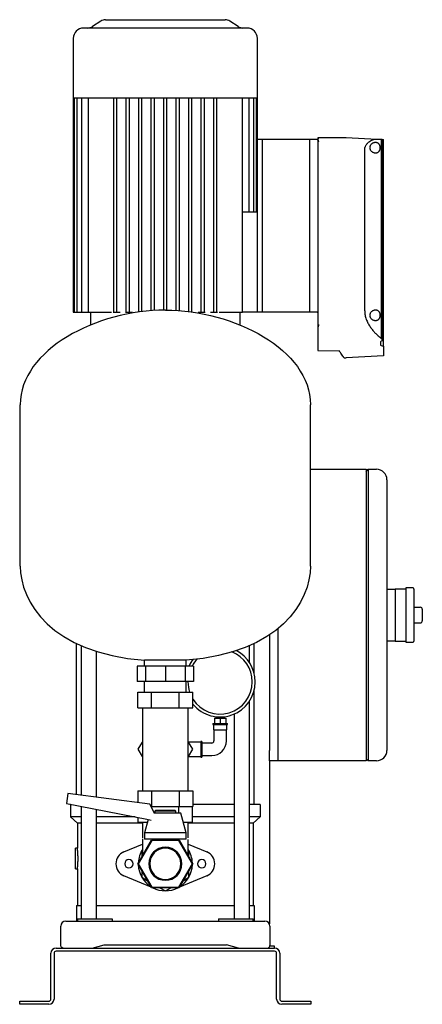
# Model space of a CAD drawing. Header units: millimetres. Extents: x 11 to 1236, y 11 to 957.
# Tile 3 of 3: x 849 to 1236, y 11 to 957. Entities that reach past the tile are written whole.
import ezdxf

# ---------------------------------------------------------------- set-up
doc = ezdxf.new("R2010")
doc.units = ezdxf.units.MM

msp = doc.modelspace()

# ---------------------------------------------------------------- linework, layer by layer
at = {"color": 7, "linetype": 'Continuous', "lineweight": 25}
for p, q in [((926.67, 955.95), (918.7, 950.64)), ((931.11, 957.3), (988.69, 957.3)), ((988.69, 957.3), (1046.26, 957.3)), ((1058.67, 950.64), (1050.7, 955.95)), ((988.69, 949.3), (910.19, 949.3)), ((1067.19, 949.3), (988.69, 949.3)), ((900.19, 939.3), (900.19, 882.3)), ((1077.19, 882.3), (1077.19, 939.3)), ((900.19, 882.3), (900.19, 676.3)), ((900.19, 882.3), (901.03, 882.3)), ((901.03, 882.3), (901.02, 676.3)), ((901.03, 882.3), (903.62, 882.3)), ((903.62, 882.3), (903.56, 676.3)), ((903.62, 882.3), (908.12, 882.3)), ((907.98, 882.3), (907.98, 676.3)), ((908.12, 882.3), (914.88, 882.3)), ((914.63, 882.3), (914.63, 676.3)), ((914.88, 882.3), (939.86, 882.3)), ((939.19, 676.3), (939.19, 882.3)), ((939.86, 882.3), (952.07, 882.3)), ((942.19, 676.3), (942.19, 882.3)), ((951.19, 676.3), (951.19, 882.3)), ((952.07, 882.3), (964.27, 882.3)), ((954.19, 676.3), (954.19, 882.3)), ((963.19, 676.3), (963.19, 882.3)), ((964.27, 882.3), (976.48, 882.3)), ((966.19, 676.74), (966.19, 882.3)), ((975.19, 677.75), (975.19, 882.3)), ((976.48, 882.3), (988.69, 882.3)), ((978.19, 677.87), (978.19, 882.3)), ((987.19, 678.24), (987.19, 882.3)), ((988.69, 882.3), (1000.89, 882.3)), ((990.19, 678.24), (990.19, 882.3)), ((999.19, 677.87), (999.19, 882.3)), ((1000.89, 882.3), (1013.1, 882.3)), ((1002.19, 677.75), (1002.19, 882.3)), ((1011.19, 676.74), (1011.19, 882.3)), ((1013.1, 882.3), (1025.31, 882.3)), ((1014.19, 676.3), (1014.19, 882.3)), ((1023.19, 676.3), (1023.19, 882.3)), ((1025.31, 882.3), (1037.51, 882.3)), ((1026.19, 676.3), (1026.19, 882.3)), ((1035.19, 676.3), (1035.19, 882.3)), ((1037.51, 882.3), (1062.5, 882.3)), ((1038.19, 676.3), (1038.19, 882.3)), ((1062.5, 882.3), (1069.25, 882.3)), ((1062.75, 764.3), (1062.75, 882.3)), ((1069.25, 882.3), (1073.75, 882.3)), ((1069.39, 772.3), (1069.39, 882.3)), ((1073.81, 772.3), (1073.75, 882.3)), ((1073.75, 882.3), (1076.34, 882.3)), ((1076.36, 772.3), (1076.34, 882.3)), ((1076.34, 882.3), (1077.19, 882.3)), ((1077.19, 842.3), (1077.19, 882.3)), ((1082.19, 842.3), (1077.19, 842.3)), ((1077.19, 676.3), (1077.19, 842.3)), ((1082.19, 676.3), (1082.19, 842.3)), ((1127.49, 842.3), (1082.19, 842.3)), ((1127.49, 676.3), (1127.49, 842.3)), ((1135.49, 842.3), (1127.49, 842.3)), ((1135.49, 844.13), (1162.56, 844.18)), ((1135.49, 843.3), (1135.49, 844.13)), ((1135.49, 842.19), (1135.49, 842.3)), ((1162.61, 844.18), (1191.97, 842.64)), ((1196.26, 842.41), (1196.26, 651.04)), ((1196.26, 842.41), (1196.94, 842.38)), ((1196.94, 842.38), (1196.94, 650.3)), ((1196.94, 842.38), (1198.49, 842.3)), ((1198.49, 643.52), (1198.49, 842.3)), ((1135.49, 841.19), (1135.49, 841.45)), ((1135.49, 662.05), (1135.49, 841.19)), ((1180.29, 677.55), (1180.29, 832.3)), ((1077.19, 772.3), (1062.75, 772.3)), ((1062.75, 676.3), (1062.75, 764.3)), ((900.19, 676.3), (901.02, 676.3)), ((901.02, 676.3), (902.52, 676.3)), ((902.52, 676.3), (903.56, 676.3)), ((903.56, 676.3), (905.06, 676.3)), ((905.06, 676.3), (907.98, 676.3)), ((907.98, 676.3), (909.48, 676.3)), ((909.48, 676.3), (914.63, 676.3)), ((914.63, 676.3), (916.13, 676.3)), ((916.13, 676.3), (935.55, 676.3)), ((916.69, 676.3), (916.69, 664.3)), ((935.55, 676.3), (936.98, 676.3)), ((938.58, 676.3), (939.19, 676.3)), ((939.19, 676.3), (940.69, 676.3)), ((940.69, 676.3), (942.19, 676.3)), ((942.19, 676.3), (945.39, 676.3)), ((950.25, 676.3), (951.19, 676.3)), ((951.19, 676.3), (952.69, 676.3)), ((952.69, 676.3), (954.19, 676.3)), ((954.19, 676.3), (957.07, 676.3)), ((1020.31, 676.3), (1023.19, 676.3)), ((1023.19, 676.3), (1024.69, 676.3)), ((1024.69, 676.3), (1026.19, 676.3)), ((1026.19, 676.3), (1027.12, 676.3)), ((1031.98, 676.3), (1035.19, 676.3)), ((1035.19, 676.3), (1036.69, 676.3)), ((1036.69, 676.3), (1038.19, 676.3)), ((1038.19, 676.3), (1038.8, 676.3)), ((1040.39, 676.3), (1041.83, 676.3)), ((1041.83, 676.3), (1061.25, 676.3)), ((1060.69, 664.3), (1060.69, 676.3)), ((1061.25, 676.3), (1062.75, 676.3)), ((1062.76, 676.3), (1062.75, 676.3)), ((1077.19, 676.3), (1062.75, 676.3)), ((1082.19, 676.3), (1077.19, 676.3)), ((1127.49, 676.3), (1082.19, 676.3)), ((1134.49, 676.3), (1127.49, 676.3)), ((1135.49, 651.13), (1135.49, 662.05)), ((1135.49, 639.37), (1135.49, 651.13)), ((1195.48, 647.88), (1195.48, 644.63)), ((1196.94, 650.3), (1196.94, 648.81)), ((1198.49, 643.52), (1198.49, 634.3)), ((1135.36, 639.31), (1155.82, 639.27)), ((1155.82, 639.27), (1156.11, 639.34)), ((1198.49, 634.3), (1162.61, 632.42)), ((1161, 632.42), (1162.56, 632.41)), ((849.19, 432.3), (849.19, 587.3)), ((1128.19, 432.3), (1128.19, 587.3)), ((1128.19, 525.3), (1181.69, 525.3)), ((1181.69, 523.3), (1183.69, 525.3)), ((1181.69, 525.3), (1181.69, 505.3)), ((1183.69, 525.3), (1183.69, 505.3)), ((1183.69, 525.3), (1191.69, 525.3)), ((1201.69, 515.3), (1201.69, 505.3)), ((1181.69, 505.3), (1181.69, 265.3)), ((1183.69, 505.3), (1183.69, 265.3)), ((1201.69, 505.3), (1201.69, 265.3)), ((1201.69, 410.3), (1209.69, 410.3)), ((1219.69, 410.3), (1209.69, 410.3)), ((1209.69, 410.3), (1209.69, 400.3)), ((1226.69, 411.3), (1219.69, 411.3)), ((1219.69, 411.3), (1219.69, 385.3)), ((1227.69, 410.3), (1227.69, 360.3)), ((1209.69, 400.3), (1209.69, 385.3)), ((1227.69, 392.8), (1233.69, 392.8)), ((1235.69, 390.8), (1235.69, 379.8)), ((1209.69, 385.3), (1209.69, 370.3)), ((1219.69, 385.3), (1219.69, 359.3)), ((1096.69, 372.16), (1096.69, 265.3)), ((1096.69, 372.16), (1096.69, 255.3)), ((1209.69, 370.3), (1209.69, 360.3)), ((1227.69, 377.8), (1233.69, 377.8)), ((1088.69, 366.18), (1088.69, 255.3)), ((1209.69, 360.3), (1201.69, 360.3)), ((1209.69, 360.3), (1219.69, 360.3)), ((903.34, 212.89), (903.34, 357.9)), ((907.84, 355.89), (907.84, 212.29)), ((922.44, 210.36), (922.44, 350.38)), ((1069.53, 339.65), (1069.53, 355.89)), ((1074.04, 329.45), (1074.04, 357.9)), ((1219.69, 359.3), (1226.69, 359.3)), ((1008.69, 341.99), (968.69, 341.99)), ((968.69, 336.3), (968.69, 341.99)), ((1008.69, 336.3), (1008.69, 341.99)), ((961.63, 336.3), (961.63, 321.3)), ((969.55, 336.3), (961.63, 336.3)), ((969.55, 336.3), (969.55, 321.3)), ((988.69, 336.3), (969.55, 336.3)), ((988.69, 336.3), (988.69, 321.3)), ((1007.82, 336.3), (988.69, 336.3)), ((1007.82, 336.3), (1007.82, 321.3)), ((1015.75, 336.3), (1007.82, 336.3)), ((1015.75, 336.3), (1015.75, 321.3)), ((969.55, 321.3), (961.63, 321.3)), ((968.69, 311.3), (968.69, 321.3)), ((988.69, 321.3), (969.55, 321.3)), ((1007.82, 321.3), (988.69, 321.3)), ((1015.75, 321.3), (1007.82, 321.3)), ((1008.69, 311.3), (1008.69, 321.3)), ((1009.04, 311.3), (1008.69, 312.55)), ((1010.39, 321.3), (1010.39, 321.1)), ((1074.04, 203.3), (1074.04, 312.74)), ((962.13, 296.3), (962.13, 311.3)), ((962.13, 311.3), (975.41, 311.3)), ((975.41, 296.3), (975.41, 311.3)), ((975.41, 311.3), (1001.97, 311.3)), ((1001.97, 296.3), (1001.97, 311.3)), ((1001.97, 311.3), (1015.25, 311.3)), ((1015.25, 296.3), (1015.25, 311.3)), ((962.13, 296.3), (975.41, 296.3)), ((966.69, 296.3), (966.69, 281.3)), ((975.41, 296.3), (1001.97, 296.3)), ((1001.97, 296.3), (1015.25, 296.3)), ((1010.69, 281.3), (1010.69, 296.3)), ((1069.53, 93.3), (1069.53, 302.54)), ((1035.84, 286.1), (1035.84, 281.1)), ((1035.84, 286.1), (1041.34, 286.1)), ((1037.24, 287.6), (1037.24, 286.1)), ((1041.34, 286.1), (1041.34, 281.1)), ((1041.34, 286.1), (1046.84, 286.1)), ((1045.44, 286.1), (1045.44, 287.6)), ((1046.84, 286.1), (1046.84, 281.1)), ((1054.93, 290.2), (1054.93, 93.3)), ((966.69, 281.3), (966.69, 231.3)), ((1010.69, 231.3), (1010.69, 281.3)), ((1034.34, 281.1), (1034.34, 280.1)), ((1034.34, 281.1), (1041.34, 281.1)), ((1034.34, 280.1), (1041.34, 280.1)), ((1034.84, 280.1), (1034.84, 275.1)), ((1034.84, 275.1), (1041.34, 275.1)), ((1035.34, 275.1), (1035.34, 264.3)), ((1041.34, 281.1), (1048.34, 281.1)), ((1041.34, 280.1), (1048.34, 280.1)), ((1041.34, 275.1), (1047.84, 275.1)), ((1047.34, 264.3), (1047.34, 275.1)), ((1047.84, 275.1), (1047.84, 280.1)), ((1048.34, 280.1), (1048.34, 281.1)), ((1181.69, 265.3), (1181.69, 245.3)), ((1183.69, 265.3), (1183.69, 245.3)), ((1201.69, 265.3), (1201.69, 255.3)), ((962.71, 256.3), (966.69, 263.19)), ((966.69, 249.4), (962.71, 256.3)), ((1022.84, 263.3), (1010.69, 263.3)), ((1010.69, 263.19), (1014.67, 256.3)), ((1014.67, 256.3), (1010.69, 249.4)), ((1023.84, 263.8), (1022.84, 263.8)), ((1022.84, 263.8), (1022.84, 256.3)), ((1022.84, 256.3), (1022.84, 248.8)), ((1023.84, 263.8), (1023.84, 256.3)), ((1033.34, 262.3), (1023.84, 262.3)), ((1023.84, 256.3), (1023.84, 248.8)), ((1010.69, 249.3), (1022.84, 249.3)), ((1022.84, 248.8), (1023.84, 248.8)), ((1023.84, 250.3), (1033.34, 250.3)), ((1088.69, 245.3), (1088.69, 255.3)), ((1096.69, 255.3), (1096.69, 245.3)), ((1183.69, 245.3), (1181.69, 247.3)), ((1088.69, 245.3), (1088.69, 88.48)), ((1096.69, 245.3), (1088.69, 245.3)), ((1181.69, 245.3), (1096.69, 245.3)), ((1191.69, 245.3), (1183.69, 245.3)), ((966.69, 231.3), (966.69, 216.3)), ((1010.69, 216.3), (1010.69, 231.3)), ((895.09, 213.99), (893.78, 204.1)), ((973.85, 203.54), (895.09, 213.99)), ((962.13, 216.3), (962.13, 205.09)), ((962.13, 216.3), (975.41, 216.3)), ((975.41, 216.3), (975.41, 201.3)), ((975.41, 216.3), (1001.97, 216.3)), ((1001.97, 216.3), (1001.97, 201.3)), ((1001.97, 216.3), (1015.25, 216.3)), ((1015.25, 216.3), (1015.25, 201.3)), ((893.78, 204.1), (971.04, 189.08)), ((897.69, 203.3), (897.69, 191.3)), ((897.9, 203.3), (897.69, 203.3)), ((907.84, 201.36), (907.84, 93.3)), ((978.25, 194.95), (973.85, 203.54)), ((975, 201.3), (975.41, 201.3)), ((975.41, 201.3), (1001.97, 201.3)), ((975.7, 199.93), (975.7, 201.3)), ((1001.68, 194.95), (1001.68, 201.3)), ((1001.97, 201.3), (1015.25, 201.3)), ((1014.67, 186.3), (1014.67, 201.3)), ((1054.93, 203.3), (1015.25, 203.3)), ((1079.69, 203.3), (1069.53, 203.3)), ((1079.69, 203.3), (1079.69, 191.3)), ((907.84, 191.3), (897.69, 191.3)), ((904.19, 185.3), (897.69, 191.3)), ((922.44, 93.3), (922.44, 198.52)), ((959.63, 191.3), (922.44, 191.3)), ((962.71, 186.3), (962.71, 190.7)), ((988.69, 194.95), (977.51, 194.95)), ((979.69, 197.95), (978.69, 196.95)), ((978.69, 196.95), (978.69, 194.95)), ((988.69, 196.95), (978.69, 196.95)), ((979.69, 197.95), (988.69, 197.95)), ((988.69, 197.95), (997.69, 197.95)), ((998.69, 196.95), (988.69, 196.95)), ((1003.69, 194.95), (988.69, 194.95)), ((998.69, 196.95), (997.69, 197.95)), ((998.69, 194.95), (998.69, 196.95)), ((1008.69, 176.2), (1003.69, 194.95)), ((1054.93, 191.3), (1014.67, 191.3)), ((1079.69, 191.3), (1069.53, 191.3)), ((1073.19, 185.3), (1079.69, 191.3)), ((907.84, 185.3), (904.19, 185.3)), ((904.19, 185.3), (904.19, 161.3)), ((966.69, 185.3), (922.44, 185.3)), ((962.71, 186.3), (971.38, 186.3)), ((966.69, 186.3), (966.69, 171.3)), ((972.06, 188.85), (968.69, 176.2)), ((971.04, 189.08), (975.17, 188.14)), ((1005.99, 186.3), (1014.67, 186.3)), ((1010.69, 171.3), (1010.69, 186.3)), ((1054.93, 185.3), (1010.69, 185.3)), ((1073.19, 185.3), (1069.53, 185.3)), ((1073.19, 185.3), (1073.19, 106.3)), ((966.69, 170.39), (966.69, 154.19)), ((968.69, 176.2), (968.69, 169.95)), ((988.69, 176.2), (968.69, 176.2)), ((1008.69, 176.2), (988.69, 176.2)), ((1008.69, 169.95), (1008.69, 176.2)), ((904.19, 161.3), (902.19, 161.3)), ((902.19, 151.3), (902.19, 161.3)), ((948.87, 157.83), (966.69, 165.28)), ((962.13, 146.3), (975.41, 169.3)), ((975.7, 168.8), (962.71, 146.3)), ((988.69, 169.95), (968.69, 169.95)), ((975.41, 169.3), (978.69, 169.3)), ((1001.68, 168.8), (975.7, 168.8)), ((978.69, 169.95), (978.69, 168.8)), ((1008.69, 169.95), (988.69, 169.95)), ((998.69, 168.8), (998.69, 169.95)), ((998.69, 169.3), (1001.97, 169.3)), ((1014.67, 146.3), (1001.68, 168.8)), ((1001.97, 169.3), (1015.25, 146.3)), ((1010.69, 154.19), (1010.69, 169.68)), ((1010.69, 165.28), (1028.51, 157.83)), ((966.69, 159.58), (966.19, 159.29)), ((966.19, 159.29), (966.19, 153.32)), ((1011.19, 159.29), (1010.69, 159.58)), ((1011.19, 153.32), (1011.19, 159.29)), ((902.19, 141.3), (902.19, 151.3)), ((975.41, 123.3), (962.13, 146.3)), ((962.71, 146.3), (975.7, 123.8)), ((1001.68, 123.8), (1014.67, 146.3)), ((1015.25, 146.3), (1001.97, 123.3)), ((902.19, 141.3), (904.19, 141.3)), ((904.19, 141.3), (904.19, 106.3)), ((975.13, 123.78), (948.87, 134.76)), ((966.19, 139.27), (966.19, 133.31)), ((966.19, 133.31), (971.35, 130.32)), ((1028.51, 134.76), (1002.25, 123.78)), ((1006.02, 130.32), (1011.19, 133.31)), ((1011.19, 133.31), (1011.19, 139.27)), ((1001.97, 123.3), (975.41, 123.3)), ((975.7, 123.8), (1001.68, 123.8)), ((978.66, 122.31), (976.29, 123.3)), ((983.52, 123.3), (988.69, 120.32)), ((988.69, 120.32), (993.85, 123.3)), ((1001.08, 123.3), (998.72, 122.31)), ((903.19, 106.3), (903.19, 91.3)), ((903.19, 106.3), (907.86, 106.3)), ((922.44, 106.3), (1054.93, 106.3)), ((1069.52, 106.3), (1074.19, 106.3)), ((1074.19, 106.3), (1074.19, 91.3)), ((888.19, 67.83), (888.19, 86.3)), ((893.19, 91.3), (913.39, 91.3)), ((904.19, 93.3), (904.19, 91.3)), ((904.19, 93.3), (925.53, 93.3)), ((913.39, 91.3), (1063.99, 91.3)), ((925.53, 93.3), (937.72, 93.3)), ((937.72, 93.3), (937.72, 91.3)), ((1039.66, 93.3), (1039.66, 91.3)), ((1039.66, 93.3), (1051.85, 93.3)), ((1051.85, 93.3), (1073.19, 93.3)), ((1063.99, 91.3), (1084.19, 91.3)), ((1073.19, 91.3), (1073.19, 93.3)), ((1089.19, 86.3), (1089.19, 67.83)), ((918.49, 65.3), (929.99, 68.3)), ((929.99, 68.3), (1047.39, 68.3)), ((1058.89, 65.3), (1047.39, 68.3)), ((1093.69, 67.3), (1089.01, 67.3)), ((1093.69, 65.3), (1093.69, 67.3)), ((878.69, 16.3), (878.69, 60.3)), ((881.69, 60.3), (881.69, 16.3)), ((883.69, 65.3), (1093.69, 65.3)), ((1093.69, 62.3), (883.69, 62.3)), ((1058.69, 65.3), (1058.69, 65.35)), ((1095.69, 16.3), (1095.69, 60.3)), ((1098.69, 60.3), (1098.69, 16.3)), ((848.69, 11.3), (848.69, 14.3)), ((848.69, 14.3), (853.69, 14.3)), ((853.69, 11.3), (848.69, 11.3)), ((853.69, 14.3), (876.69, 14.3)), ((876.69, 11.3), (853.69, 11.3)), ((1100.69, 14.3), (1123.69, 14.3)), ((1123.69, 11.3), (1100.69, 11.3)), ((1123.69, 14.3), (1128.69, 14.3)), ((1128.69, 11.3), (1123.69, 11.3)), ((1128.69, 14.3), (1128.69, 11.3))]:
    msp.add_line(p, q, dxfattribs=at)
at = {"color": 7, "linetype": 'Continuous', "lineweight": 25, "flags": 128}
for points in [[(1134.49, 842.18), (1135.05, 842.18), (1135.49, 842.19)], [(916.69, 664.3), (916.73, 663.91), (916.74, 663.84)], [(1060.64, 663.84), (1060.65, 663.91), (1060.69, 664.3)]]:
    msp.add_lwpolyline(points, dxfattribs=at)
at = {"color": 7, "linetype": 'Continuous', "lineweight": 25}
for centre, radius, start, end in [((931.11, 949.3), 8, 90, 123.69007), ((1046.26, 949.3), 8, 56.30993, 90), ((910.19, 939.3), 10, 90, 180), ((914.26, 957.3), 8, 270, 303.69007), ((1063.11, 957.3), 8, 236.30993, 270), ((1067.19, 939.3), 10, 0, 90), ((1162.56, 843.18), 1, 87, 90.1), ((1161, 633.42), 1, 215.50392, 269.9), ((1162.56, 633.41), 1, 269.9, 273), ((1191.69, 515.3), 10, 0, 90), ((1226.69, 410.3), 1, 360, 90), ((1233.69, 390.8), 2, 0, 90), ((1233.69, 379.8), 2, 270, 0), ((1226.69, 360.3), 1, 270, 360), ((1041.34, 321.1), 33.75, 0, 62.64259), ((1041.34, 321.1), 33.75, 140.03014, 153.23255), ((1041.34, 321.1), 30.95, 134.74876, 150.58613), ((1041.34, 321.1), 30.95, 0, 68.40994), ((1041.34, 321.1), 30.95, 180, 198.45983), ((1041.34, 321.1), 33.75, 219.36755, 0), ((1041.34, 321.1), 30.95, 212.53815, 0), ((1033.34, 264.3), 2, 270, 0), ((1033.34, 264.3), 14, 270, 0), ((1191.69, 255.3), 10, 270, 0), ((988.69, 146.3), 15.88, 0, 180), ((988.69, 146.3), 15, 0, 180), ((953.69, 146.3), 12.5, 112.68809, 180), ((988.69, 146.3), 26, 147.79577, 177.79577), ((988.69, 146.3), 26, 2.20423, 32.20423), ((1023.69, 146.3), 12.5, 292.68809, 67.31191), ((953.69, 146.3), 12.5, 180, 247.31191), ((953.69, 146.3), 4, 0, 180), ((953.69, 146.3), 4, 180, 0), ((988.69, 146.3), 26, 182.20423, 237.79577), ((988.69, 146.3), 15.88, 180, 0), ((988.69, 146.3), 15, 180, 0), ((988.69, 146.3), 26, 302.20423, 357.79577), ((1023.69, 146.3), 4, 0, 180), ((1023.69, 146.3), 4, 180, 0), ((988.69, 146.3), 26, 242.20423, 297.79577), ((893.19, 86.3), 5, 90, 180), ((1084.19, 86.3), 5, 0, 90), ((883.69, 60.3), 5, 90, 180), ((883.69, 60.3), 2, 90, 180), ((1093.69, 60.3), 5, 0, 90), ((1093.69, 60.3), 2, 0, 90), ((876.69, 16.3), 2, 270, 0), ((876.69, 16.3), 5, 270, 0), ((1100.69, 16.3), 5, 180, 270), ((1100.69, 16.3), 2, 180, 270)]:
    msp.add_arc(centre, radius, start, end, dxfattribs=at)
for points, knots in [([(1135.49, 843.3), (1135.49, 843.26), (1135.48, 843.2), (1135.47, 843.11), (1135.45, 843.02), (1135.42, 842.93), (1135.38, 842.84), (1135.31, 842.73), (1135.22, 842.6), (1135.07, 842.48), (1134.93, 842.4), (1134.81, 842.35), (1134.7, 842.32), (1134.6, 842.3), (1134.52, 842.3), (1134.49, 842.3)], [0, 0, 0, 0, 0.09473, 0.184561, 0.269643, 0.350152, 0.426298, 0.498326, 0.631992, 0.748617, 0.814174, 0.874219, 0.917797, 0.959226, 1, 1, 1, 1]), ([(1134.49, 842.18), (1134.52, 842.18), (1134.58, 842.18), (1134.66, 842.17), (1134.75, 842.16), (1134.83, 842.14), (1134.95, 842.11), (1135.09, 842.05), (1135.24, 841.96), (1135.35, 841.85), (1135.43, 841.72), (1135.48, 841.59), (1135.48, 841.5), (1135.49, 841.45)], [0, 0, 0, 0, 0.0499388, 0.0993824, 0.1488722, 0.1989483, 0.250132, 0.3726814, 0.500013, 0.6226586, 0.7501146, 0.8734675, 1, 1, 1, 1]), ([(1180.29, 832.3), (1180.29, 832.38), (1180.29, 832.55), (1180.31, 832.8), (1180.33, 833.06), (1180.36, 833.31), (1180.4, 833.57), (1180.44, 833.82), (1180.5, 834.08), (1180.56, 834.33), (1180.63, 834.58), (1180.81, 835.14), (1181.17, 835.99), (1181.77, 837.03), (1182.49, 837.99), (1183.24, 838.82), (1184.07, 839.59), (1185.19, 840.48), (1186.38, 841.21), (1187.57, 841.78), (1188.49, 842.13), (1189.38, 842.39), (1190.13, 842.53), (1190.7, 842.61), (1191.14, 842.64), (1191.56, 842.65), (1191.84, 842.64), (1191.97, 842.64)], [0, 0, 0, 0, 0.012117, 0.024284, 0.036513, 0.048818, 0.06121, 0.073701, 0.086304, 0.099031, 0.111892, 0.124898, 0.184763, 0.250107, 0.309389, 0.375028, 0.433855, 0.500081, 0.624465, 0.68709, 0.749847, 0.81764, 0.875036, 0.908188, 0.940062, 0.970664, 1, 1, 1, 1]), ([(1135.49, 841.19), (1135.49, 841.16), (1135.49, 841.1), (1135.51, 841.01), (1135.54, 840.9), (1135.59, 840.78), (1135.64, 840.69), (1135.67, 840.65)], [0, 0, 0, 0, 0.165958, 0.331959, 0.498952, 0.752233, 1, 1, 1, 1]), ([(1135.67, 840.65), (1135.69, 840.63), (1135.72, 840.58), (1135.77, 840.51), (1135.83, 840.43), (1135.9, 840.34), (1135.97, 840.25), (1136.06, 840.14), (1136.15, 840.02), (1136.25, 839.91), (1136.31, 839.84), (1136.33, 839.81)], [0, 0, 0, 0, 0.083697, 0.175739, 0.276081, 0.384605, 0.501121, 0.611645, 0.750604, 0.914626, 1, 1, 1, 1]), ([(1190.65, 829.05), (1190.58, 829.05), (1190.44, 829.05), (1190.23, 829.06), (1190.02, 829.09), (1189.81, 829.12), (1189.6, 829.17), (1189.38, 829.22), (1189.17, 829.29), (1188.75, 829.44), (1188.13, 829.73), (1187.32, 830.3), (1186.59, 831.02), (1186.06, 831.79), (1185.74, 832.49), (1185.54, 833.06), (1185.42, 833.66), (1185.38, 834.29), (1185.42, 834.91), (1185.54, 835.52), (1185.73, 836.1), (1186.06, 836.79), (1186.58, 837.56), (1187.32, 838.29), (1188.12, 838.86), (1188.82, 839.19), (1189.38, 839.37), (1189.81, 839.47), (1190.23, 839.53), (1190.51, 839.54), (1190.65, 839.55)], [0, 0, 0, 0, 0.01566, 0.031275, 0.046861, 0.062436, 0.078014, 0.093612, 0.109246, 0.124933, 0.188102, 0.249091, 0.314044, 0.374185, 0.406197, 0.436946, 0.468546, 0.499591, 0.530715, 0.562422, 0.593186, 0.625225, 0.685338, 0.750281, 0.811567, 0.875072, 0.90639, 0.937564, 0.968724, 1, 1, 1, 1]), ([(1190.65, 839.55), (1190.72, 839.55), (1190.85, 839.54), (1191.05, 839.53), (1191.25, 839.5), (1191.45, 839.47), (1191.64, 839.43), (1191.83, 839.38), (1192.01, 839.31), (1192.39, 839.17), (1192.93, 838.87), (1193.48, 838.39), (1193.87, 837.92), (1194.23, 837.38), (1194.61, 836.59), (1194.9, 835.49), (1195, 834.3), (1194.9, 833.11), (1194.61, 832), (1194.23, 831.22), (1193.87, 830.68), (1193.48, 830.21), (1192.93, 829.72), (1192.33, 829.39), (1191.83, 829.21), (1191.44, 829.12), (1191.05, 829.06), (1190.78, 829.05), (1190.65, 829.05)], [0, 0, 0, 0, 0.016024, 0.031896, 0.047633, 0.063252, 0.078771, 0.094205, 0.109575, 0.124897, 0.18867, 0.249769, 0.281384, 0.312251, 0.37479, 0.437377, 0.499809, 0.562264, 0.624905, 0.687643, 0.718675, 0.750472, 0.811615, 0.875443, 0.906051, 0.93692, 0.968191, 1, 1, 1, 1]), ([(1135.49, 675.3), (1135.49, 675.41), (1135.47, 675.54), (1135.37, 675.79), (1135.29, 675.91), (1135.1, 676.1), (1134.98, 676.18), (1134.73, 676.27), (1134.6, 676.3), (1134.49, 676.3)], [0, 0, 0, 0, 0.25, 0.25, 0.5, 0.5, 0.75, 0.75, 1, 1, 1, 1]), ([(1180.29, 677.55), (1180.29, 677.41), (1180.29, 677.13), (1180.31, 676.72), (1180.33, 676.3), (1180.36, 675.88), (1180.39, 675.46), (1180.44, 675.04), (1180.49, 674.63), (1180.55, 674.21), (1180.62, 673.79), (1180.79, 672.84), (1181.15, 671.35), (1181.79, 669.41), (1182.56, 667.54), (1183.43, 665.77), (1184.39, 664.07), (1185.75, 661.93), (1187.21, 659.95), (1188.72, 658.14), (1189.87, 656.86), (1191.03, 655.64), (1192.01, 654.69), (1192.78, 653.97), (1193.36, 653.45), (1193.94, 652.95), (1194.33, 652.64), (1194.52, 652.48)], [0, 0, 0, 0, 0.0124, 0.024807, 0.037228, 0.04967, 0.062141, 0.074647, 0.087196, 0.099794, 0.112449, 0.125167, 0.186834, 0.250667, 0.311763, 0.375337, 0.436902, 0.500684, 0.624947, 0.68665, 0.749369, 0.811801, 0.874688, 0.906033, 0.937357, 0.968674, 1, 1, 1, 1]), ([(1190.65, 668.05), (1190.58, 668.05), (1190.44, 668.05), (1190.23, 668.06), (1190.02, 668.09), (1189.81, 668.12), (1189.6, 668.17), (1189.38, 668.22), (1189.17, 668.29), (1188.75, 668.44), (1188.13, 668.73), (1187.32, 669.3), (1186.59, 670.02), (1186.06, 670.79), (1185.74, 671.49), (1185.54, 672.06), (1185.42, 672.66), (1185.38, 673.29), (1185.42, 673.91), (1185.54, 674.52), (1185.73, 675.1), (1186.06, 675.79), (1186.58, 676.56), (1187.32, 677.29), (1188.12, 677.86), (1188.82, 678.19), (1189.38, 678.37), (1189.81, 678.47), (1190.23, 678.53), (1190.51, 678.54), (1190.65, 678.55)], [0, 0, 0, 0, 0.01566, 0.031275, 0.046861, 0.062436, 0.078014, 0.093612, 0.109246, 0.124933, 0.188102, 0.249091, 0.314044, 0.374185, 0.406197, 0.436946, 0.468546, 0.499591, 0.530715, 0.562422, 0.593186, 0.625225, 0.685338, 0.750281, 0.811567, 0.875072, 0.90639, 0.937564, 0.968724, 1, 1, 1, 1]), ([(1190.65, 678.55), (1190.72, 678.55), (1190.85, 678.54), (1191.05, 678.53), (1191.25, 678.5), (1191.45, 678.47), (1191.64, 678.43), (1191.83, 678.38), (1192.01, 678.31), (1192.39, 678.17), (1192.93, 677.87), (1193.48, 677.39), (1193.87, 676.92), (1194.23, 676.38), (1194.61, 675.59), (1194.9, 674.49), (1195, 673.3), (1194.9, 672.11), (1194.61, 671), (1194.23, 670.22), (1193.87, 669.68), (1193.48, 669.21), (1192.93, 668.72), (1192.33, 668.39), (1191.83, 668.21), (1191.44, 668.12), (1191.05, 668.06), (1190.78, 668.05), (1190.65, 668.05)], [0, 0, 0, 0, 0.016024, 0.031896, 0.047633, 0.063252, 0.078771, 0.094205, 0.109575, 0.124897, 0.18867, 0.249769, 0.281384, 0.312251, 0.37479, 0.437377, 0.499809, 0.562264, 0.624905, 0.687643, 0.718675, 0.750472, 0.811615, 0.875443, 0.906051, 0.93692, 0.968191, 1, 1, 1, 1]), ([(1135.89, 663.59), (1135.87, 663.56), (1135.83, 663.49), (1135.77, 663.37), (1135.71, 663.25), (1135.66, 663.12), (1135.62, 662.98), (1135.57, 662.8), (1135.53, 662.58), (1135.49, 662.32), (1135.49, 662.14), (1135.49, 662.05)], [0, 0, 0, 0, 0.074646, 0.152435, 0.233655, 0.318558, 0.407366, 0.500274, 0.665526, 0.831819, 1, 1, 1, 1]), ([(1136.33, 664.23), (1136.3, 664.19), (1136.25, 664.12), (1136.18, 664.01), (1136.09, 663.89), (1135.99, 663.75), (1135.93, 663.64), (1135.89, 663.59)], [0, 0, 0, 0, 0.165675, 0.332392, 0.499984, 0.754209, 1, 1, 1, 1]), ([(1160.19, 632.84), (1160.12, 632.94), (1159.97, 633.14), (1158.88, 634.68), (1157.42, 636.72), (1156.19, 638.44), (1155.6, 639.27)], [0, 0, 0, 0, 0.281736, 0.56592, 0.790939, 1, 1, 1, 1]), ([(904.78, 151.3), (904.78, 151.4), (904.78, 151.61), (904.78, 151.92), (904.78, 152.24), (904.77, 152.56), (904.77, 152.88), (904.76, 153.2), (904.75, 153.52), (904.74, 153.84), (904.73, 154.16), (904.72, 154.49), (904.71, 154.81), (904.69, 155.31), (904.65, 156), (904.6, 156.8), (904.54, 157.6), (904.48, 158.38), (904.42, 159.07), (904.37, 159.66), (904.32, 160.13), (904.28, 160.51), (904.25, 160.78), (904.23, 160.97), (904.21, 161.12), (904.2, 161.22), (904.19, 161.28), (904.19, 161.29), (904.19, 161.3)], [0, 0, 0, 0, 0.019774, 0.03974, 0.059899, 0.080252, 0.100798, 0.121538, 0.142472, 0.1636, 0.184923, 0.20644, 0.228153, 0.25006, 0.30924, 0.374584, 0.426709, 0.499807, 0.57223, 0.624425, 0.689979, 0.749422, 0.793102, 0.836012, 0.878155, 0.919533, 0.960147, 1, 1, 1, 1]), ([(904.19, 141.3), (904.19, 141.3), (904.19, 141.3), (904.19, 141.31), (904.19, 141.34), (904.2, 141.37), (904.2, 141.42), (904.21, 141.48), (904.22, 141.54), (904.23, 141.62), (904.24, 141.71), (904.25, 141.82), (904.26, 141.93), (904.28, 142.13), (904.32, 142.46), (904.37, 142.93), (904.42, 143.52), (904.48, 144.21), (904.54, 144.98), (904.6, 145.79), (904.65, 146.59), (904.69, 147.38), (904.72, 148.1), (904.74, 148.75), (904.76, 149.39), (904.77, 150.03), (904.78, 150.67), (904.78, 151.09), (904.78, 151.3)], [0, 0, 0, 0, 0.019787, 0.039762, 0.059927, 0.08028, 0.100823, 0.121555, 0.142478, 0.16359, 0.184893, 0.206387, 0.228071, 0.249947, 0.309468, 0.375099, 0.4274, 0.499815, 0.573053, 0.625157, 0.690553, 0.74977, 0.793422, 0.836293, 0.878384, 0.919697, 0.960235, 1, 1, 1, 1]), ([(890.13, 65.3), (889.49, 65.69), (889, 66.11), (888.35, 66.96), (888.19, 67.4), (888.19, 67.83)], [0, 0, 0, 0, 0.5, 0.5, 1, 1, 1, 1]), ([(1087.25, 65.3), (1087.88, 65.69), (1088.37, 66.11), (1089.02, 66.96), (1089.19, 67.4), (1089.19, 67.83)], [0, 0, 0, 0, 0.5, 0.5, 1, 1, 1, 1])]:
    msp.add_open_spline(points, degree=3, knots=knots, dxfattribs=at)
for points in [[(1191.97, 842.64), (1193.49, 842.56), (1194.92, 842.48), (1196.26, 842.41)], [(988.69, 678.3), (923.17, 678.3), (849.19, 640.44), (849.19, 587.3)], [(988.69, 678.3), (1054.2, 678.3), (1128.19, 640.44), (1128.19, 587.3)], [(1194.52, 652.48), (1195.11, 651.99), (1195.69, 651.51), (1196.26, 651.04)], [(1196.94, 648.81), (1196.46, 648.5), (1195.97, 648.19), (1195.48, 647.88)], [(1195.48, 644.63), (1196.48, 644.25), (1197.48, 643.88), (1198.49, 643.52)], [(1196.26, 651.04), (1196.49, 650.79), (1196.71, 650.54), (1196.94, 650.3)], [(849.19, 432.3), (849.19, 398.71), (878.38, 348.46), (968.69, 341.99)], [(1128.19, 432.3), (1128.19, 398.71), (1099, 348.46), (1008.69, 341.99)]]:
    msp.add_open_spline(points, degree=3, dxfattribs=at)

doc.saveas('drawing.dxf')
